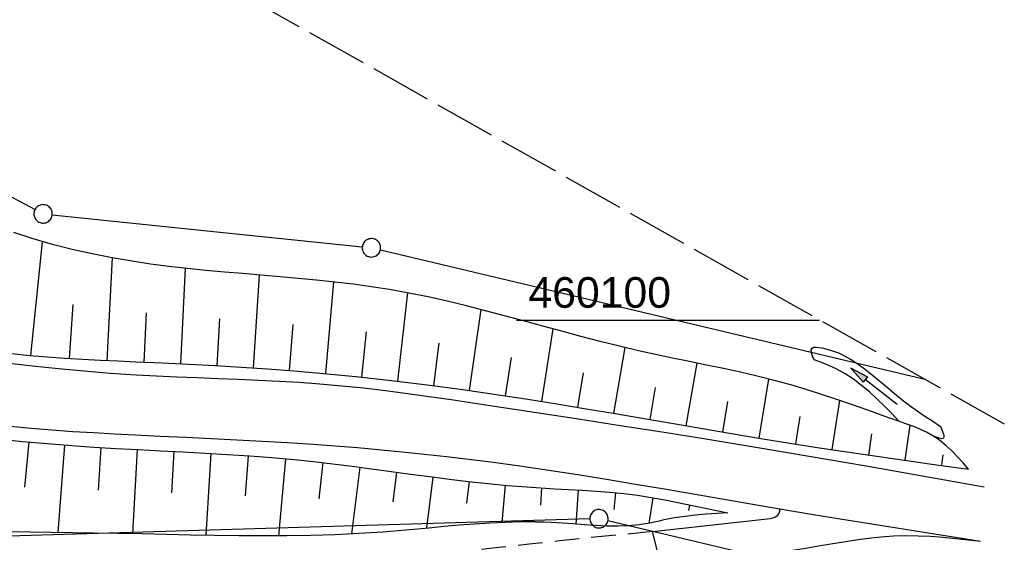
# Model space of a CAD drawing. Extents: x 509054 to 510069, y 459212 to 460305.
# Tile 64 of 66: x 509806 to 509887, y 460082 to 460124. Entities that reach past the tile are written whole.
import ezdxf

# ---------------------------------------------------------------- set-up
doc = ezdxf.new("R2010")
doc.units = 0
doc.header["$LTSCALE"] = 10
doc.header["$MEASUREMENT"] = 0
for name, pattern in [('AUSGEZOGEN', [0]), ('LT00', [0]), ('LT11', [0.3, 0.2, -0.1]), ('LT14', [0.6, 0.5, -0.1])]:
    doc.linetypes.add(name, pattern=pattern)
doc.layers.get('0').update_dxf_attribs({"linetype": 'LT00'})
for name, color, linetype in [('--EK_FBR', 1, 'LT00'), ('DFK_GZPKT', 250, 'LT00'), ('DFK_KATASTER', 250, 'LT00'), ('PFEIL', 140, 'AUSGEZOGEN'), ('V109_AFBR_BAB', 250, 'LT00'), ('V109_BOESCH', 250, 'LT00'), ('V109_BOSCHUNG', 250, 'LT00'), ('V109_FELDWEG', 250, 'LT11'), ('V109_GRABEN', 250, 'LT00'), ('V110_AFBR_BAB', 250, 'LT00'), ('V110_BOESCH', 250, 'LT00'), ('V110_BOSCHUNG', 250, 'LT00'), ('V110_FELDWEG', 250, 'LT11'), ('V110_GRABEN', 250, 'LT00'), ('V110_RASTER', 250, 'LT00')]:
    doc.layers.add(name, color=color, linetype=linetype)
doc.layers.add('-BLATT_110-RAND', color=7, linetype='LT14', plot=False)
doc.styles.get("Standard").update_dxf_attribs({"font": 'ARIAL.TTF'})

# ---------------------------------------------------------------- blocks, each defined once
blk = doc.blocks.new('SYMB7010')
at = {"color": 0, "linetype": 'ByBlock'}
for points in [[(-0.031408, 0.499213), (-0.093728, 0.49134), (-0.15457, 0.475719), (-0.212975, 0.452595), (-0.268021, 0.422333), (-0.31884, 0.385411), (-0.36463, 0.342411), (-0.40467, 0.29401), (-0.438329, 0.240973), (-0.465074, 0.184136), (-0.484486, 0.124395), (-0.496256, 0.062692), (-0.5002, 0)], [(-0.5002, 0), (-0.496256, -0.062692), (-0.484486, -0.124395), (-0.465075, -0.184136), (-0.438329, -0.240973), (-0.404671, -0.29401), (-0.36463, -0.342411), (-0.31884, -0.385411), (-0.268021, -0.422333), (-0.212975, -0.452595), (-0.154571, -0.475719), (-0.093728, -0.49134), (-0.031408, -0.499213), (0.031408, -0.499213)], [(0.5002, 0), (0.496256, 0.062692), (0.484485, 0.124395), (0.465074, 0.184136), (0.438329, 0.240973), (0.40467, 0.29401), (0.36463, 0.342411), (0.31884, 0.385411), (0.268021, 0.422333), (0.212975, 0.452595), (0.15457, 0.475719), (0.093728, 0.49134), (0.031408, 0.499213), (-0.031408, 0.499213)], [(0.031408, -0.499213), (0.093728, -0.491341), (0.15457, -0.475719), (0.212975, -0.452595), (0.268021, -0.422333), (0.31884, -0.385411), (0.36463, -0.342411), (0.404671, -0.294011), (0.438329, -0.240974), (0.465075, -0.184136), (0.484486, -0.124395), (0.496256, -0.062692), (0.500201, 0)]]:
    blk.add_lwpolyline(points, dxfattribs=at)
blk = doc.blocks.new('Pfreil3')
at = {"layer": 'PFEIL'}
blk.add_hatch(color=256, dxfattribs=at).paths.add_polyline_path([(-1.549, 0.273), (-1.549, -0.273), (0, 0)])
for p, q in [((-1.549, 0), (-4.831, 0)), ((-1.549, -0.273), (-1.549, 0.273)), ((-1.549, 0.273), (0, 0)), ((0, 0), (-1.549, -0.273))]:
    blk.add_line(p, q, dxfattribs=at)

msp = doc.modelspace()

# ---------------------------------------------------------------- linework, layer by layer
at = {"layer": '--EK_FBR'}
for points in [[(509885.085, 460086.38), (509881.88, 460086.951), (509878.675, 460087.519), (509875.469, 460088.082), (509872.262, 460088.638), (509869.053, 460089.184), (509865.646, 460089.75), (509862.237, 460090.305), (509858.826, 460090.849), (509855.414, 460091.384), (509852, 460091.913), (509848.585, 460092.437), (509845.169, 460092.958), (509843.394, 460093.227), (509841.619, 460093.493), (509839.843, 460093.75), (509838.065, 460093.995), (509836.285, 460094.224), (509834.503, 460094.434), (509832.719, 460094.62), (509830.932, 460094.779), (509829.267, 460094.9), (509827.601, 460094.999), (509825.933, 460095.081), (509824.264, 460095.152), (509822.595, 460095.216), (509820.928, 460095.279), (509819.261, 460095.346), (509817.598, 460095.422), (509815.937, 460095.513), (509813.825, 460095.655), (509811.717, 460095.826), (509809.609, 460096.022), (509807.499, 460096.241), (509805.384, 460096.479)], [(509885.085, 460086.38), (509881.88, 460086.951), (509878.675, 460087.519), (509875.469, 460088.082), (509872.262, 460088.638), (509869.053, 460089.184), (509865.646, 460089.75), (509862.237, 460090.305), (509858.826, 460090.849), (509855.414, 460091.384), (509852, 460091.913), (509848.585, 460092.437), (509845.169, 460092.958), (509843.394, 460093.227), (509841.619, 460093.493), (509839.843, 460093.75), (509838.065, 460093.995), (509836.285, 460094.224), (509834.504, 460094.434), (509832.719, 460094.62), (509830.932, 460094.779), (509829.267, 460094.9), (509827.601, 460094.999), (509825.933, 460095.081), (509824.264, 460095.152), (509822.595, 460095.216), (509820.928, 460095.279), (509819.261, 460095.346), (509817.598, 460095.422), (509815.937, 460095.513), (509813.825, 460095.655), (509811.717, 460095.826), (509809.609, 460096.022), (509807.499, 460096.241), (509805.384, 460096.479)], [(509805.694, 460091.345), (509807.386, 460091.184), (509809.079, 460091.045), (509810.774, 460090.925), (509812.47, 460090.819), (509814.167, 460090.725), (509815.864, 460090.638), (509817.936, 460090.538), (509820.009, 460090.44), (509822.081, 460090.342), (509824.153, 460090.24), (509826.225, 460090.13), (509828.296, 460090.01), (509830.366, 460089.875), (509833.997, 460089.597), (509837.623, 460089.263), (509841.243, 460088.873), (509844.857, 460088.427), (509847.222, 460088.104), (509849.584, 460087.759), (509851.943, 460087.395), (509854.3, 460087.017), (509856.655, 460086.627), (509859.009, 460086.228), (509861.362, 460085.824), (509863.715, 460085.417), (509866.068, 460085.012), (509868.422, 460084.611), (509871.147, 460084.156), (509873.872, 460083.709), (509876.599, 460083.268), (509879.327, 460082.833), (509882.055, 460082.401), (509884.783, 460081.971)], [(509805.694, 460091.345), (509807.386, 460091.184), (509809.079, 460091.045), (509810.774, 460090.925), (509812.47, 460090.819), (509814.167, 460090.725), (509815.864, 460090.638), (509817.936, 460090.538), (509820.009, 460090.44), (509822.081, 460090.342), (509824.153, 460090.24), (509826.225, 460090.13), (509828.296, 460090.01), (509830.366, 460089.875), (509833.997, 460089.597), (509837.623, 460089.263), (509841.243, 460088.873), (509844.857, 460088.427), (509847.222, 460088.104), (509849.584, 460087.759), (509851.943, 460087.395), (509854.3, 460087.017), (509856.655, 460086.627), (509859.009, 460086.228), (509861.362, 460085.824), (509863.715, 460085.417), (509866.068, 460085.012), (509868.422, 460084.611), (509871.147, 460084.156), (509873.872, 460083.709), (509876.599, 460083.268), (509879.327, 460082.833), (509882.055, 460082.401), (509884.783, 460081.971)], [(509858.701, 460080.182), (509858.031, 460082.749), (509867.624, 460083.829), (509867.847, 460083.872), (509868.067, 460083.955), (509868.253, 460084.078), (509868.376, 460084.244), (509868.417, 460084.42), (509868.422, 460084.611)], [(509858.701, 460080.182), (509860.186, 460080.295), (509861.67, 460080.412), (509863.154, 460080.536), (509864.637, 460080.673), (509866.118, 460080.824), (509867.599, 460080.995), (509869.077, 460081.19), (509870.554, 460081.411), (509871.572, 460081.58), (509872.589, 460081.755), (509873.606, 460081.927), (509874.623, 460082.086), (509875.641, 460082.225), (509876.66, 460082.334), (509877.68, 460082.404), (509878.691, 460082.429), (509879.704, 460082.414), (509880.718, 460082.365), (509881.733, 460082.29), (509882.749, 460082.195), (509883.766, 460082.086), (509884.783, 460081.971)]]:
    msp.add_lwpolyline(points, dxfattribs=at)
at = {"layer": '-BLATT_110-RAND'}
msp.add_lwpolyline([(509508.658, 460304.606), (509054.467, 459498.793), (509563.218, 459212.038), (510017.409, 460017.852), (509508.658, 460304.606)], dxfattribs=at)
at = {"layer": 'DFK_KATASTER'}
for p, q in [((509786.531, 460120.346), (509807.699, 460109.014)), ((509809.106, 460108.582), (509834.384, 460105.967)), ((509835.86, 460105.716), (509880.235, 460095.169)), ((509852.931, 460083.778), (509800.27, 460082.232)), ((509880.151, 460077.522), (509854.41, 460083.626))]:
    msp.add_line(p, q, dxfattribs=at)
at = {"layer": 'V109_AFBR_BAB'}
for points in [[(509885.085, 460086.38), (509881.88, 460086.951), (509878.675, 460087.519), (509875.469, 460088.082), (509872.262, 460088.638), (509869.053, 460089.184), (509865.646, 460089.75), (509862.237, 460090.305), (509858.826, 460090.849), (509855.414, 460091.384), (509852, 460091.913), (509848.585, 460092.437), (509845.169, 460092.958), (509843.394, 460093.227), (509841.619, 460093.493), (509839.843, 460093.75), (509838.065, 460093.995), (509836.285, 460094.224), (509834.503, 460094.434), (509832.719, 460094.62), (509830.932, 460094.779), (509829.267, 460094.9), (509827.601, 460094.999), (509825.933, 460095.081), (509824.264, 460095.152), (509822.595, 460095.216), (509820.928, 460095.279), (509819.261, 460095.346), (509817.598, 460095.422), (509815.937, 460095.513), (509813.825, 460095.655), (509811.717, 460095.826), (509809.609, 460096.022), (509807.499, 460096.241), (509805.384, 460096.479)], [(509805.694, 460091.345), (509807.386, 460091.184), (509809.079, 460091.045), (509810.774, 460090.925), (509812.47, 460090.819), (509814.167, 460090.725), (509815.864, 460090.638), (509817.936, 460090.538), (509820.009, 460090.44), (509822.081, 460090.342), (509824.153, 460090.24), (509826.225, 460090.13), (509828.296, 460090.01), (509830.366, 460089.875), (509833.997, 460089.597), (509837.623, 460089.263), (509841.243, 460088.873), (509844.857, 460088.427), (509847.222, 460088.104), (509849.584, 460087.759), (509851.943, 460087.395), (509854.3, 460087.017), (509856.655, 460086.627), (509859.009, 460086.228), (509861.362, 460085.824), (509863.715, 460085.417), (509866.068, 460085.012), (509868.422, 460084.611), (509871.147, 460084.156), (509873.872, 460083.709), (509876.599, 460083.268), (509879.327, 460082.833), (509882.055, 460082.401), (509884.783, 460081.971)], [(509858.701, 460080.182), (509858.03, 460082.749), (509867.624, 460083.829), (509867.847, 460083.872), (509868.067, 460083.955), (509868.253, 460084.078), (509868.376, 460084.245), (509868.417, 460084.42), (509868.422, 460084.611)], [(509858.701, 460080.182), (509860.186, 460080.295), (509861.67, 460080.412), (509863.154, 460080.536), (509864.637, 460080.673), (509866.118, 460080.824), (509867.599, 460080.995), (509869.077, 460081.19), (509870.554, 460081.411), (509871.572, 460081.58), (509872.589, 460081.755), (509873.606, 460081.927), (509874.623, 460082.086), (509875.641, 460082.225), (509876.659, 460082.334), (509877.68, 460082.404), (509878.691, 460082.429), (509879.704, 460082.414), (509880.718, 460082.365), (509881.733, 460082.29), (509882.749, 460082.195), (509883.766, 460082.086), (509884.783, 460081.971)]]:
    msp.add_lwpolyline(points, dxfattribs=at)
at = {"layer": 'V109_BOESCH'}
for points in [[(509883.806, 460087.839), (509883.357, 460088.347), (509882.902, 460088.847), (509882.435, 460089.327), (509881.949, 460089.78), (509881.44, 460090.196), (509880.899, 460090.565), (509880.376, 460090.856), (509879.829, 460091.111), (509879.265, 460091.338), (509878.689, 460091.548), (509878.109, 460091.749), (509876.845, 460092.193), (509875.588, 460092.639), (509874.335, 460093.082), (509873.084, 460093.517), (509871.831, 460093.938), (509870.574, 460094.339), (509869.31, 460094.715), (509867.954, 460095.084), (509866.589, 460095.424), (509865.216, 460095.74), (509863.836, 460096.04), (509862.453, 460096.33), (509861.067, 460096.614), (509859.68, 460096.9), (509858.294, 460097.194), (509856.91, 460097.501), (509855.339, 460097.872), (509853.773, 460098.264), (509852.21, 460098.671), (509850.65, 460099.088), (509849.093, 460099.511), (509847.536, 460099.934), (509845.98, 460100.353), (509844.423, 460100.762), (509842.865, 460101.156), (509841.304, 460101.53), (509839.74, 460101.88), (509838.171, 460102.2), (509836.597, 460102.486), (509835.116, 460102.719), (509833.631, 460102.922), (509832.141, 460103.1), (509830.647, 460103.258), (509829.15, 460103.4), (509827.65, 460103.532), (509826.148, 460103.658), (509824.644, 460103.783), (509823.138, 460103.912), (509821.632, 460104.05), (509820.126, 460104.202), (509818.62, 460104.372), (509817.115, 460104.566), (509815.611, 460104.788), (509813.979, 460105.066), (509812.352, 460105.386), (509810.734, 460105.75), (509809.128, 460106.159), (509807.537, 460106.617), (509805.965, 460107.125)], [(509805.819, 460097.277), (509807.25, 460097.121), (509808.688, 460096.993), (509810.131, 460096.889), (509811.577, 460096.803), (509813.026, 460096.731), (509814.475, 460096.666), (509815.922, 460096.604), (509818.079, 460096.507), (509820.23, 460096.402), (509822.376, 460096.287), (509824.518, 460096.159), (509826.657, 460096.016), (509828.794, 460095.855), (509830.93, 460095.675), (509833.847, 460095.394), (509836.763, 460095.074), (509839.676, 460094.718), (509842.587, 460094.329), (509845.493, 460093.91), (509847.874, 460093.545), (509850.251, 460093.166), (509852.627, 460092.774), (509855, 460092.373), (509857.373, 460091.967), (509859.745, 460091.558), (509862.117, 460091.151), (509864.489, 460090.748), (509866.863, 460090.353), (509869.239, 460089.969), (509871.663, 460089.591), (509874.089, 460089.226), (509876.517, 460088.87), (509878.946, 460088.522), (509881.375, 460088.179), (509883.806, 460087.839)], [(509804.645, 460090.315), (509806.667, 460090.105), (509808.684, 460089.921), (509810.704, 460089.762), (509812.508, 460089.641), (509814.317, 460089.534), (509816.128, 460089.437), (509817.942, 460089.345), (509819.757, 460089.253), (509821.573, 460089.157), (509823.388, 460089.05), (509825.202, 460088.93), (509827.014, 460088.79), (509828.823, 460088.626), (509830.407, 460088.46), (509831.988, 460088.276), (509833.567, 460088.078), (509835.145, 460087.871), (509836.723, 460087.658), (509838.301, 460087.445), (509839.879, 460087.235), (509841.458, 460087.033), (509843.039, 460086.844), (509844.622, 460086.67), (509846.208, 460086.517), (509847.797, 460086.389), (509848.927, 460086.314), (509850.058, 460086.249), (509851.189, 460086.186), (509852.319, 460086.12), (509853.449, 460086.045), (509854.576, 460085.956), (509855.699, 460085.846), (509856.819, 460085.709), (509857.934, 460085.54), (509859.044, 460085.333), (509864.171, 460084.275)], [(509864.171, 460084.275), (509863.299, 460084.222), (509862.427, 460084.162), (509861.559, 460084.087), (509860.693, 460083.99), (509859.833, 460083.862), (509858.978, 460083.698), (509858.594, 460083.611), (509858.211, 460083.522), (509857.827, 460083.44), (509856.949, 460083.3), (509856.066, 460083.22), (509855.176, 460083.192), (509854.283, 460083.203), (509853.386, 460083.243), (509852.486, 460083.303), (509851.586, 460083.371), (509850.684, 460083.438), (509849.784, 460083.492), (509848.528, 460083.534), (509847.274, 460083.536), (509846.023, 460083.505), (509844.775, 460083.446), (509843.528, 460083.364), (509842.282, 460083.266), (509841.038, 460083.157), (509839.795, 460083.041), (509838.553, 460082.926), (509837.311, 460082.815), (509836.068, 460082.716), (509834.113, 460082.589), (509832.156, 460082.499), (509830.197, 460082.44), (509828.238, 460082.409), (509826.276, 460082.401), (509824.313, 460082.411), (509822.348, 460082.437), (509820.38, 460082.473), (509818.409, 460082.515), (509816.436, 460082.559), (509814.459, 460082.6), (509812.479, 460082.635), (509810.748, 460082.658), (509809.015, 460082.678), (509807.281, 460082.698), (509805.548, 460082.723)]]:
    msp.add_lwpolyline(points, dxfattribs=at)
at = {"layer": 'V109_BOSCHUNG'}
for p, q in [((509807.349, 460097.111), (509808.32, 460106.385)), ((509813.577, 460096.705), (509814.011, 460105.06)), ((509819.582, 460096.435), (509819.967, 460104.219)), ((509825.513, 460096.094), (509826.004, 460103.67)), ((509831.4, 460095.632), (509832.072, 460103.108)), ((509837.274, 460095.014), (509838.103, 460102.213)), ((509810.509, 460096.865), (509810.809, 460101.263)), ((509843.132, 460094.253), (509844.066, 460100.853)), ((509816.598, 460096.574), (509816.783, 460100.58)), ((509822.554, 460096.277), (509822.767, 460100.102)), ((509828.459, 460095.882), (509828.749, 460099.646)), ((509849.008, 460093.366), (509849.949, 460099.279)), ((509834.339, 460095.342), (509834.717, 460099.032)), ((509840.204, 460094.65), (509840.648, 460098.114)), ((509854.896, 460092.391), (509855.81, 460097.758)), ((509846.066, 460093.824), (509846.541, 460096.949)), ((509860.799, 460091.377), (509861.689, 460096.487)), ((509851.948, 460092.886), (509852.415, 460095.69)), ((509866.736, 460090.374), (509867.535, 460095.191)), ((509857.843, 460091.886), (509858.296, 460094.491)), ((509863.766, 460090.87), (509864.192, 460093.371)), ((509872.692, 460089.435), (509873.305, 460093.441)), ((509869.717, 460089.894), (509870.07, 460092.139)), ((509878.645, 460088.565), (509879.054, 460091.416)), ((509875.668, 460088.994), (509875.924, 460090.711)), ((509807.183, 460090.055), (509806.847, 460086.382)), ((509810.114, 460089.806), (509809.574, 460082.672)), ((509813.061, 460089.607), (509812.842, 460086.12)), ((509816.033, 460089.442), (509815.647, 460082.576)), ((509819.018, 460089.291), (509818.839, 460085.9)), ((509822.037, 460089.131), (509821.638, 460082.449)), ((509825.076, 460088.938), (509824.836, 460085.674)), ((509828.133, 460088.691), (509827.541, 460082.404)), ((509881.63, 460088.143), (509881.744, 460089.001)), ((509831.172, 460088.372), (509830.84, 460085.41)), ((509834.192, 460087.997), (509833.502, 460082.557)), ((509837.176, 460087.597), (509836.861, 460085.175)), ((509840.139, 460087.201), (509839.615, 460083.024)), ((509843.088, 460086.838), (509842.89, 460085.069)), ((509846.039, 460086.532), (509845.759, 460083.494)), ((509848.998, 460086.31), (509848.898, 460084.919)), ((509851.993, 460086.139), (509851.792, 460083.356)), ((509855.034, 460085.913), (509854.885, 460084.553)), ((509858.08, 460085.515), (509857.736, 460083.423)), ((509861.066, 460084.916), (509860.974, 460084.464)), ((509864.009, 460084.308), (509864, 460084.265))]:
    msp.add_line(p, q, dxfattribs=at)
at = {"layer": 'V109_FELDWEG', "flags": 128}
msp.add_lwpolyline([(509858.03, 460082.749), (509855.519, 460082.503), (509853.007, 460082.253), (509850.495, 460081.996), (509847.984, 460081.727), (509845.474, 460081.443), (509843.625, 460081.224), (509841.777, 460080.999), (509839.928, 460080.774), (509838.08, 460080.554), (509836.231, 460080.344), (509834.382, 460080.149), (509832.532, 460079.973), (509830.682, 460079.822), (509828.831, 460079.701), (509827.09, 460079.617), (509825.348, 460079.559), (509823.605, 460079.522), (509821.86, 460079.501), (509820.114, 460079.491), (509818.366, 460079.488), (509816.617, 460079.486), (509814.866, 460079.48), (509813.112, 460079.466), (509811.357, 460079.44), (509809.703, 460079.399), (509808.049, 460079.348), (509806.393, 460079.291), (509804.738, 460079.233), (509803.083, 460079.179), (509801.429, 460079.134), (509799.777, 460079.103), (509798.128, 460079.091), (509796.482, 460079.102), (509794.839, 460079.143), (509793.202, 460079.217), (509791.569, 460079.33), (509789.942, 460079.487), (509788.322, 460079.692), (509786.709, 460079.951), (509785.439, 460080.196), (509784.173, 460080.471), (509782.91, 460080.769), (509781.648, 460081.085), (509780.387, 460081.411), (509779.127, 460081.741), (509777.864, 460082.069), (509776.6, 460082.388), (509775.333, 460082.691), (509774.061, 460082.973), (509772.784, 460083.226), (509771.5, 460083.444), (509770.209, 460083.621), (509768.91, 460083.75), (509767.602, 460083.824), (509766.283, 460083.837), (509765.162, 460083.796), (509764.039, 460083.706), (509762.92, 460083.564), (509761.811, 460083.368), (509760.718, 460083.118), (509759.646, 460082.811), (509758.602, 460082.446), (509757.591, 460082.021), (509756.62, 460081.534), (509755.695, 460080.983), (509754.761, 460080.325), (509753.882, 460079.598), (509753.052, 460078.809), (509752.267, 460077.965), (509751.523, 460077.071), (509750.814, 460076.135), (509750.136, 460075.162), (509749.484, 460074.159), (509748.854, 460073.131), (509748.24, 460072.086), (509747.64, 460071.029), (509747.047, 460069.967), (509746.457, 460068.906), (509745.865, 460067.853), (509744.995, 460066.343), (509744.113, 460064.858), (509743.221, 460063.393), (509742.322, 460061.946), (509741.416, 460060.512), (509740.506, 460059.087), (509739.593, 460057.667), (509738.679, 460056.248), (509737.766, 460054.826), (509736.306, 460052.534), (509734.852, 460050.228), (509733.403, 460047.91), (509732.082, 460045.785)], dxfattribs=at)
at = {"layer": 'V109_GRABEN'}
for points in [[(509871.214, 460096.766), (509871.1, 460097.062), (509871.015, 460097.334), (509870.989, 460097.56), (509871.053, 460097.716), (509871.194, 460097.782), (509871.396, 460097.795), (509871.634, 460097.771), (509871.882, 460097.727), (509872.375, 460097.612), (509872.81, 460097.476), (509873.205, 460097.32), (509873.579, 460097.142), (509874.192, 460096.798), (509874.797, 460096.404), (509875.396, 460095.969), (509875.99, 460095.503), (509876.584, 460095.016), (509877.177, 460094.518), (509877.773, 460094.019), (509878.373, 460093.528), (509878.981, 460093.055), (509879.61, 460092.598), (509880.247, 460092.164), (509880.888, 460091.744), (509881.532, 460091.331)], [(509878.137, 460091.759), (509877.546, 460092.374), (509876.95, 460092.981), (509876.345, 460093.572), (509875.726, 460094.14), (509875.088, 460094.676), (509874.427, 460095.174), (509873.737, 460095.625), (509873.015, 460096.022), (509872.427, 460096.291), (509871.825, 460096.535), (509871.214, 460096.766)], [(509881.532, 460091.331), (509881.636, 460091.071), (509881.725, 460090.826), (509881.784, 460090.613), (509881.796, 460090.448), (509881.748, 460090.347), (509881.614, 460090.319), (509881.414, 460090.362), (509881.168, 460090.452), (509880.899, 460090.565)]]:
    msp.add_lwpolyline(points, dxfattribs=at)
at = {"layer": 'V110_AFBR_BAB'}
for points in [[(509885.085, 460086.38), (509881.88, 460086.951), (509878.675, 460087.519), (509875.469, 460088.082), (509872.262, 460088.638), (509869.053, 460089.184), (509865.646, 460089.75), (509862.237, 460090.305), (509858.826, 460090.849), (509855.414, 460091.384), (509852, 460091.913), (509848.585, 460092.437), (509845.169, 460092.958), (509843.394, 460093.227), (509841.619, 460093.493), (509839.843, 460093.75), (509838.065, 460093.995), (509836.285, 460094.224), (509834.504, 460094.434), (509832.719, 460094.62), (509830.932, 460094.779), (509829.267, 460094.9), (509827.601, 460094.999), (509825.933, 460095.081), (509824.264, 460095.152), (509822.595, 460095.216), (509820.928, 460095.279), (509819.261, 460095.346), (509817.598, 460095.422), (509815.937, 460095.513), (509813.825, 460095.655), (509811.717, 460095.826), (509809.609, 460096.022), (509807.499, 460096.241), (509805.384, 460096.479)], [(509805.694, 460091.345), (509807.386, 460091.184), (509809.079, 460091.045), (509810.774, 460090.925), (509812.47, 460090.819), (509814.167, 460090.725), (509815.864, 460090.638), (509817.936, 460090.538), (509820.009, 460090.44), (509822.081, 460090.342), (509824.153, 460090.24), (509826.225, 460090.13), (509828.296, 460090.01), (509830.366, 460089.875), (509833.997, 460089.597), (509837.623, 460089.263), (509841.243, 460088.873), (509844.857, 460088.427), (509847.222, 460088.104), (509849.584, 460087.759), (509851.943, 460087.395), (509854.3, 460087.017), (509856.655, 460086.627), (509859.009, 460086.228), (509861.362, 460085.824), (509863.715, 460085.417), (509866.068, 460085.012), (509868.422, 460084.611), (509871.147, 460084.156), (509873.872, 460083.709), (509876.599, 460083.268), (509879.327, 460082.833), (509882.055, 460082.401), (509884.783, 460081.971)], [(509858.701, 460080.182), (509858.031, 460082.749), (509867.624, 460083.829), (509867.847, 460083.872), (509868.067, 460083.955), (509868.253, 460084.078), (509868.376, 460084.244), (509868.417, 460084.42), (509868.422, 460084.611)], [(509858.701, 460080.182), (509860.186, 460080.295), (509861.67, 460080.412), (509863.154, 460080.536), (509864.637, 460080.673), (509866.118, 460080.824), (509867.599, 460080.995), (509869.077, 460081.19), (509870.554, 460081.411), (509871.572, 460081.58), (509872.589, 460081.755), (509873.606, 460081.927), (509874.623, 460082.086), (509875.641, 460082.225), (509876.66, 460082.334), (509877.68, 460082.404), (509878.691, 460082.429), (509879.704, 460082.414), (509880.718, 460082.365), (509881.733, 460082.29), (509882.749, 460082.195), (509883.766, 460082.086), (509884.783, 460081.971)]]:
    msp.add_lwpolyline(points, dxfattribs=at)
at = {"layer": 'V110_BOESCH'}
for points in [[(509883.806, 460087.839), (509883.357, 460088.347), (509882.902, 460088.847), (509882.435, 460089.327), (509881.949, 460089.78), (509881.44, 460090.196), (509880.899, 460090.565), (509880.376, 460090.856), (509879.829, 460091.111), (509879.265, 460091.338), (509878.689, 460091.548), (509878.109, 460091.749), (509876.845, 460092.193), (509875.588, 460092.639), (509874.335, 460093.082), (509873.084, 460093.517), (509871.831, 460093.938), (509870.574, 460094.339), (509869.31, 460094.715), (509867.954, 460095.084), (509866.589, 460095.424), (509865.216, 460095.74), (509863.836, 460096.04), (509862.453, 460096.33), (509861.067, 460096.614), (509859.68, 460096.9), (509858.294, 460097.194), (509856.91, 460097.501), (509855.339, 460097.872), (509853.773, 460098.264), (509852.21, 460098.671), (509850.65, 460099.088), (509849.093, 460099.511), (509847.536, 460099.934), (509845.98, 460100.353), (509844.423, 460100.762), (509842.865, 460101.156), (509841.304, 460101.53), (509839.74, 460101.88), (509838.171, 460102.2), (509836.597, 460102.486), (509835.116, 460102.719), (509833.631, 460102.922), (509832.141, 460103.1), (509830.647, 460103.258), (509829.15, 460103.4), (509827.65, 460103.532), (509826.148, 460103.658), (509824.644, 460103.783), (509823.138, 460103.912), (509821.632, 460104.05), (509820.126, 460104.202), (509818.62, 460104.372), (509817.115, 460104.566), (509815.611, 460104.788), (509813.979, 460105.066), (509812.352, 460105.386), (509810.734, 460105.75), (509809.128, 460106.159), (509807.537, 460106.617), (509805.965, 460107.125)], [(509805.819, 460097.277), (509807.25, 460097.121), (509808.688, 460096.993), (509810.131, 460096.889), (509811.577, 460096.803), (509813.026, 460096.731), (509814.475, 460096.666), (509815.922, 460096.604), (509818.079, 460096.507), (509820.23, 460096.402), (509822.376, 460096.287), (509824.518, 460096.159), (509826.657, 460096.016), (509828.794, 460095.855), (509830.93, 460095.675), (509833.847, 460095.394), (509836.763, 460095.074), (509839.676, 460094.718), (509842.587, 460094.329), (509845.493, 460093.91), (509847.874, 460093.545), (509850.251, 460093.166), (509852.627, 460092.774), (509855, 460092.373), (509857.373, 460091.967), (509859.745, 460091.558), (509862.117, 460091.151), (509864.489, 460090.748), (509866.863, 460090.353), (509869.239, 460089.969), (509871.663, 460089.591), (509874.089, 460089.226), (509876.517, 460088.87), (509878.946, 460088.522), (509881.375, 460088.179), (509883.806, 460087.839)], [(509804.646, 460090.315), (509806.667, 460090.105), (509808.685, 460089.921), (509810.704, 460089.762), (509812.508, 460089.641), (509814.317, 460089.534), (509816.128, 460089.437), (509817.942, 460089.345), (509819.757, 460089.253), (509821.573, 460089.157), (509823.388, 460089.05), (509825.202, 460088.93), (509827.014, 460088.79), (509828.823, 460088.626), (509830.407, 460088.46), (509831.988, 460088.276), (509833.567, 460088.078), (509835.146, 460087.871), (509836.723, 460087.658), (509838.301, 460087.445), (509839.879, 460087.235), (509841.458, 460087.033), (509843.039, 460086.844), (509844.622, 460086.67), (509846.208, 460086.517), (509847.797, 460086.389), (509848.927, 460086.314), (509850.058, 460086.249), (509851.189, 460086.186), (509852.319, 460086.12), (509853.449, 460086.045), (509854.576, 460085.956), (509855.7, 460085.846), (509856.819, 460085.709), (509857.935, 460085.54), (509859.044, 460085.333), (509864.171, 460084.275)], [(509864.171, 460084.275), (509863.299, 460084.222), (509862.427, 460084.162), (509861.559, 460084.087), (509860.693, 460083.99), (509859.833, 460083.862), (509858.978, 460083.698), (509858.594, 460083.611), (509858.211, 460083.522), (509857.827, 460083.44), (509856.949, 460083.3), (509856.066, 460083.22), (509855.177, 460083.192), (509854.283, 460083.203), (509853.386, 460083.243), (509852.487, 460083.303), (509851.586, 460083.371), (509850.684, 460083.438), (509849.784, 460083.492), (509848.528, 460083.533), (509847.274, 460083.536), (509846.023, 460083.505), (509844.775, 460083.446), (509843.528, 460083.364), (509842.282, 460083.266), (509841.038, 460083.157), (509839.795, 460083.041), (509838.553, 460082.926), (509837.311, 460082.815), (509836.069, 460082.716), (509834.113, 460082.589), (509832.156, 460082.499), (509830.197, 460082.44), (509828.238, 460082.409), (509826.276, 460082.401), (509824.313, 460082.411), (509822.348, 460082.437), (509820.38, 460082.473), (509818.409, 460082.515), (509816.436, 460082.559), (509814.459, 460082.6), (509812.479, 460082.635), (509810.748, 460082.658), (509809.015, 460082.678), (509807.281, 460082.698), (509805.548, 460082.723)]]:
    msp.add_lwpolyline(points, dxfattribs=at)
at = {"layer": 'V110_BOSCHUNG'}
for p, q in [((509807.349, 460097.111), (509808.321, 460106.385)), ((509813.577, 460096.706), (509814.011, 460105.06)), ((509819.582, 460096.435), (509819.967, 460104.219)), ((509825.513, 460096.094), (509826.004, 460103.669)), ((509831.401, 460095.632), (509832.072, 460103.107)), ((509837.274, 460095.014), (509838.103, 460102.213)), ((509810.509, 460096.865), (509810.809, 460101.263)), ((509843.132, 460094.253), (509844.066, 460100.853)), ((509816.598, 460096.574), (509816.783, 460100.58)), ((509822.554, 460096.277), (509822.767, 460100.102)), ((509828.459, 460095.882), (509828.749, 460099.646)), ((509849.008, 460093.366), (509849.949, 460099.279)), ((509834.339, 460095.342), (509834.717, 460099.032)), ((509840.204, 460094.65), (509840.648, 460098.114)), ((509854.896, 460092.391), (509855.81, 460097.758)), ((509846.066, 460093.824), (509846.541, 460096.949)), ((509860.799, 460091.377), (509861.689, 460096.487)), ((509851.948, 460092.886), (509852.415, 460095.69)), ((509866.736, 460090.374), (509867.535, 460095.191)), ((509857.843, 460091.886), (509858.296, 460094.491)), ((509863.766, 460090.87), (509864.192, 460093.371)), ((509872.692, 460089.435), (509873.305, 460093.441)), ((509869.717, 460089.894), (509870.07, 460092.139)), ((509878.645, 460088.565), (509879.054, 460091.416)), ((509875.668, 460088.994), (509875.924, 460090.711)), ((509807.183, 460090.055), (509806.847, 460086.382)), ((509810.114, 460089.806), (509809.574, 460082.672)), ((509813.061, 460089.607), (509812.842, 460086.12)), ((509816.033, 460089.442), (509815.647, 460082.576)), ((509819.018, 460089.291), (509818.839, 460085.9)), ((509822.037, 460089.13), (509821.638, 460082.449)), ((509825.076, 460088.939), (509824.836, 460085.674)), ((509828.133, 460088.691), (509827.541, 460082.404)), ((509881.63, 460088.143), (509881.744, 460089.001)), ((509831.172, 460088.372), (509830.84, 460085.41)), ((509834.192, 460087.997), (509833.503, 460082.557)), ((509837.177, 460087.597), (509836.861, 460085.175)), ((509840.139, 460087.202), (509839.615, 460083.025)), ((509843.088, 460086.838), (509842.891, 460085.069)), ((509846.039, 460086.532), (509845.759, 460083.494)), ((509848.998, 460086.31), (509848.898, 460084.919)), ((509851.993, 460086.139), (509851.792, 460083.356)), ((509855.034, 460085.913), (509854.885, 460084.553)), ((509858.08, 460085.515), (509857.736, 460083.423)), ((509861.066, 460084.916), (509860.974, 460084.464)), ((509864.009, 460084.308), (509864, 460084.265))]:
    msp.add_line(p, q, dxfattribs=at)
at = {"layer": 'V110_FELDWEG', "flags": 128}
msp.add_lwpolyline([(509858.031, 460082.749), (509855.519, 460082.503), (509853.007, 460082.253), (509850.495, 460081.996), (509847.984, 460081.727), (509845.474, 460081.443), (509843.625, 460081.224), (509841.777, 460080.999), (509839.928, 460080.774), (509838.08, 460080.554), (509836.231, 460080.344), (509834.382, 460080.149), (509832.532, 460079.973), (509830.682, 460079.822), (509828.831, 460079.701), (509827.09, 460079.617), (509825.348, 460079.559), (509823.605, 460079.522), (509821.86, 460079.501), (509820.114, 460079.491), (509818.366, 460079.488), (509816.617, 460079.486), (509814.866, 460079.48), (509813.112, 460079.466), (509811.357, 460079.439), (509809.703, 460079.399), (509808.049, 460079.348), (509806.393, 460079.291), (509804.738, 460079.233), (509803.083, 460079.179), (509801.429, 460079.134), (509799.777, 460079.103), (509798.128, 460079.091), (509796.482, 460079.102), (509794.84, 460079.143), (509793.202, 460079.217), (509791.569, 460079.33), (509789.942, 460079.487), (509788.322, 460079.692), (509786.709, 460079.951), (509785.439, 460080.196), (509784.173, 460080.471), (509782.91, 460080.769), (509781.648, 460081.085), (509780.387, 460081.411), (509779.127, 460081.741), (509777.864, 460082.069), (509776.6, 460082.388), (509775.333, 460082.691), (509774.061, 460082.973), (509772.784, 460083.226), (509771.5, 460083.444), (509770.209, 460083.621), (509768.91, 460083.75), (509767.602, 460083.824), (509766.283, 460083.837), (509765.162, 460083.796), (509764.039, 460083.706), (509762.92, 460083.564), (509761.811, 460083.368), (509760.718, 460083.118), (509759.646, 460082.811), (509758.602, 460082.446), (509757.591, 460082.021), (509756.62, 460081.534), (509755.695, 460080.983), (509754.762, 460080.325), (509753.882, 460079.598), (509753.052, 460078.809), (509752.267, 460077.965), (509751.523, 460077.071), (509750.814, 460076.135), (509750.136, 460075.162), (509749.484, 460074.159), (509748.854, 460073.131), (509748.241, 460072.086), (509747.64, 460071.029), (509747.047, 460069.967), (509746.457, 460068.906), (509745.865, 460067.853), (509744.995, 460066.343), (509744.113, 460064.858), (509743.221, 460063.393), (509742.322, 460061.946), (509741.416, 460060.512), (509740.506, 460059.087), (509739.593, 460057.667), (509738.679, 460056.248), (509737.766, 460054.826), (509736.306, 460052.534), (509734.852, 460050.228), (509733.403, 460047.91), (509731.958, 460045.585), (509730.516, 460043.255), (509729.077, 460040.923), (509727.214, 460037.904), (509725.353, 460034.887), (509723.491, 460031.874), (509721.625, 460028.866), (509719.754, 460025.862), (509717.875, 460022.864), (509715.986, 460019.871), (509714.086, 460016.885), (509712.727, 460014.765), (509711.364, 460012.648), (509709.999, 460010.531), (509708.636, 460008.413), (509707.277, 460006.291), (509705.926, 460004.166), (509704.584, 460002.034), (509703.256, 459999.895), (509701.943, 459997.747), (509700.649, 459995.589), (509699.376, 459993.418), (509698.128, 459991.234), (509696.957, 459989.129), (509695.809, 459987.012), (509694.68, 459984.884), (509693.567, 459982.748), (509692.467, 459980.603), (509691.377, 459978.454), (509690.294, 459976.3), (509689.215, 459974.143), (509688.138, 459971.986), (509687.059, 459969.829), (509685.976, 459967.675), (509684.884, 459965.526), (509683.094, 459962.053), (509681.279, 459958.595), (509679.439, 459955.15), (509677.578, 459951.716), (509675.697, 459948.294), (509673.798, 459944.881), (509671.883, 459941.477), (509669.954, 459938.081), (509668.014, 459934.691), (509666.063, 459931.306), (509664.105, 459927.926), (509662.141, 459924.549), (509660.172, 459921.175), (509658.202, 459917.802), (509656.233, 459914.428), (509653.041, 459908.955), (509649.855, 459903.48), (509646.673, 459898.004), (509643.493, 459892.525), (509640.317, 459887.046), (509637.141, 459881.566), (509633.967, 459876.085), (509619.14, 459850.612), (509618.753, 459849.638), (509618.374, 459848.666), (509618.009, 459847.7), (509617.667, 459846.741), (509617.356, 459845.791), (509617.082, 459844.854), (509616.853, 459843.932), (509616.677, 459843.027), (509616.561, 459842.142), (509616.513, 459841.278), (509616.54, 459840.44), (509616.65, 459839.628), (509616.85, 459838.846), (509617.173, 459838.039), (509617.6, 459837.268), (509618.123, 459836.53), (509618.734, 459835.824), (509619.422, 459835.148), (509620.18, 459834.501), (509620.999, 459833.881), (509621.87, 459833.285), (509622.784, 459832.714), (509623.732, 459832.163), (509624.705, 459831.633), (509625.695, 459831.121), (509626.693, 459830.626), (509627.69, 459830.146), (509629.388, 459829.348), (509631.059, 459828.587), (509632.705, 459827.856), (509634.329, 459827.154), (509635.932, 459826.476), (509637.518, 459825.818), (509639.088, 459825.178), (509640.645, 459824.55), (509642.191, 459823.932), (509643.727, 459823.319), (509645.257, 459822.709), (509646.782, 459822.097), (509648.306, 459821.479), (509649.829, 459820.853), (509651.354, 459820.213), (509653.414, 459819.328), (509655.481, 459818.417), (509657.557, 459817.485), (509659.639, 459816.535), (509661.729, 459815.572), (509663.825, 459814.6), (509665.928, 459813.623), (509668.037, 459812.645), (509670.151, 459811.67), (509672.272, 459810.703), (509674.398, 459809.747), (509676.528, 459808.808), (509679.373, 459807.587), (509682.227, 459806.404), (509685.091, 459805.262), (509687.965, 459804.164), (509690.849, 459803.111), (509693.745, 459802.107), (509696.654, 459801.154), (509699.574, 459800.255), (509702.508, 459799.413), (509705.456, 459798.63), (509707.632, 459798.093), (509709.815, 459797.585), (509712.005, 459797.104), (509714.2, 459796.646), (509716.401, 459796.207), (509718.607, 459795.784), (509720.818, 459795.373), (509723.031, 459794.97), (509725.248, 459794.573), (509727.468, 459794.177), (509729.689, 459793.78), (509731.912, 459793.377), (509734.135, 459792.965), (509736.359, 459792.54), (509738.582, 459792.099), (509740.805, 459791.639), (509743.025, 459791.155), (509745.244, 459790.645), (509746.946, 459790.234), (509748.647, 459789.81), (509750.346, 459789.379), (509752.044, 459788.945), (509753.742, 459788.513), (509755.439, 459788.088), (509757.136, 459787.676), (509758.833, 459787.281), (509760.53, 459786.909), (509762.228, 459786.564), (509763.926, 459786.252), (509765.625, 459785.977), (509767.325, 459785.745), (509769.027, 459785.561), (509770.729, 459785.429), (509772.434, 459785.355), (509774.184, 459785.342), (509775.936, 459785.392), (509777.689, 459785.498), (509779.443, 459785.657), (509781.198, 459785.864), (509782.953, 459786.114), (509784.708, 459786.404), (509786.463, 459786.728), (509788.217, 459787.083), (509789.97, 459787.463), (509791.722, 459787.865), (509793.472, 459788.283), (509795.221, 459788.714), (509796.967, 459789.152), (509798.71, 459789.594), (509800.45, 459790.034), (509803.329, 459790.755), (509806.199, 459791.461), (509809.063, 459792.157), (509811.922, 459792.844), (509814.777, 459793.525), (509817.629, 459794.201), (509820.48, 459794.875)], dxfattribs=at)
at = {"layer": 'V110_GRABEN'}
for points in [[(509871.214, 460096.766), (509871.1, 460097.062), (509871.015, 460097.334), (509870.99, 460097.56), (509871.053, 460097.716), (509871.194, 460097.782), (509871.396, 460097.795), (509871.634, 460097.771), (509871.882, 460097.727), (509872.375, 460097.612), (509872.81, 460097.476), (509873.205, 460097.32), (509873.579, 460097.142), (509874.192, 460096.798), (509874.797, 460096.404), (509875.396, 460095.969), (509875.991, 460095.503), (509876.584, 460095.016), (509877.177, 460094.518), (509877.773, 460094.019), (509878.373, 460093.528), (509878.981, 460093.055), (509879.61, 460092.598), (509880.247, 460092.164), (509880.888, 460091.743), (509881.532, 460091.331)], [(509878.137, 460091.759), (509877.546, 460092.374), (509876.95, 460092.981), (509876.345, 460093.572), (509875.726, 460094.14), (509875.088, 460094.676), (509874.427, 460095.174), (509873.737, 460095.625), (509873.015, 460096.022), (509872.427, 460096.291), (509871.825, 460096.535), (509871.214, 460096.766)], [(509881.532, 460091.331), (509881.636, 460091.071), (509881.725, 460090.826), (509881.784, 460090.613), (509881.796, 460090.448), (509881.748, 460090.347), (509881.615, 460090.319), (509881.414, 460090.362), (509881.168, 460090.452), (509880.899, 460090.565)]]:
    msp.add_lwpolyline(points, dxfattribs=at)
at = {"layer": 'V110_RASTER'}
msp.add_line((509846.955, 460100), (509871.664, 460100), dxfattribs=at)

# ---------------------------------------------------------------- block references
at = {"layer": 'DFK_GZPKT', "xscale": 1.500000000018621, "yscale": 1.5, "zscale": 1.5, "rotation": 264.7377099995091}
for p in [(509808.36, 460108.66), (509835.13, 460105.89), (509853.68, 460083.8)]:
    msp.add_blockref('SYMB7010', p, dxfattribs=at)
at = {"layer": 'PFEIL', "rotation": 141.9272682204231}
msp.add_blockref('Pfreil3', (509874.176, 460096.117), dxfattribs=at)

# ---------------------------------------------------------------- texts
at = {"layer": 'V110_RASTER', "width": 0.998}
msp.add_text(' 460100', height=2.5, rotation=0.00035, dxfattribs=at).set_placement((509846.955, 460101))

doc.saveas('drawing.dxf')
